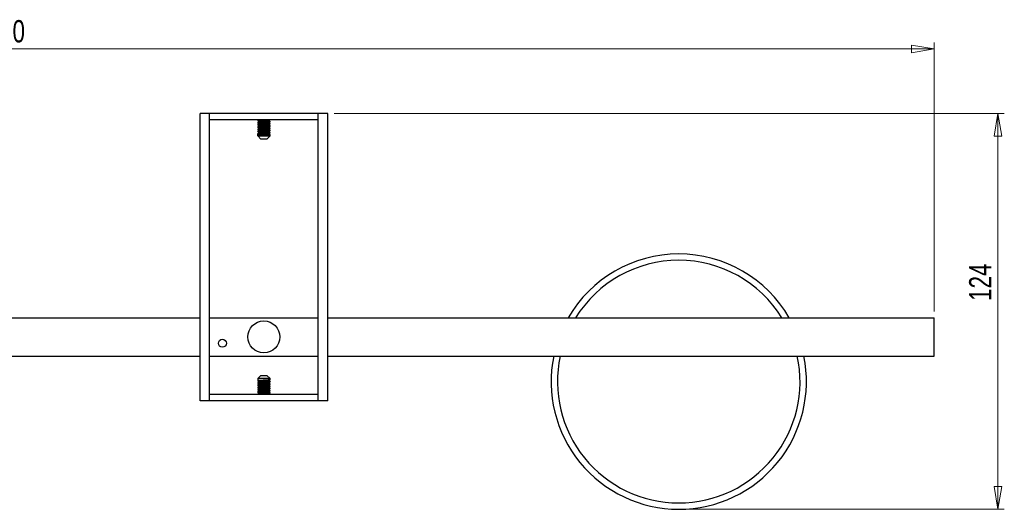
# Model space of a CAD drawing. Header units: millimetres. Extents: x 367 to 1041, y 410 to 622.
# Tile 7 of 10: x 707 to 862, y 546 to 622. Entities that reach past the tile are written whole.
import ezdxf

# ---------------------------------------------------------------- set-up
doc = ezdxf.new("R2010")
doc.units = ezdxf.units.MM
doc.header["$PDSIZE"] = -1
doc.styles.add('SLDTEXTSTYLE0', font='TXT', dxfattribs={"width": 0.75})
doc.dimstyles.new('SLDDIMSTYLE0', dxfattribs={"dimtxt": 3.5, "dimasz": 3.556, "dimexe": 0, "dimexo": 0.0625, "dimgap": 0.875, "dimtad": 1, "dimdec": 0, "dimlfac": 2, "dimrnd": 1e-09, "dimzin": 12, "dimdsep": 46, "dimtxsty": 'SLDTEXTSTYLE0', "dimblk1": 'CLOSED', "dimblk2": 'CLOSED', "dimsah": 1, "dimcen": 0.09, "dimadec": 0, "dimazin": 3, "dimtfac": 1, "dimtofl": 0, "dimtmove": 0, "dimatfit": 3, "dimldrblk": 'CLOSED', "dimfxl": 0, "dimfrac": 2, "dimtolj": 1, "dimtzin": 12, "dimarcsym": 0})
doc.dimstyles.new('SLDDIMSTYLE1', dxfattribs={"dimtxt": 3.5, "dimasz": 3.556, "dimexe": 0, "dimexo": 0.0625, "dimgap": 0.875, "dimtad": 1, "dimdec": 0, "dimlfac": 2, "dimrnd": 1e-09, "dimzin": 12, "dimdsep": 46, "dimtxsty": 'SLDTEXTSTYLE0', "dimblk1": 'CLOSED', "dimblk2": 'CLOSED', "dimsah": 1, "dimcen": 0.09, "dimadec": 0, "dimazin": 3, "dimtfac": 1, "dimtdec": 0, "dimtofl": 0, "dimtmove": 0, "dimatfit": 3, "dimldrblk": 'CLOSED', "dimfxl": 0, "dimfrac": 2, "dimtolj": 1, "dimtzin": 12, "dimarcsym": 0})

# ---------------------------------------------------------------- blocks, each defined once
blk = doc.blocks.new('_Closed')
at = {"color": 0, "linetype": 'ByBlock', "lineweight": -2}
for p, q in [((-1, 0.166667), (0, 0)), ((-1, 0.166667), (-1, -0.166667)), ((0, 0), (-1, -0.166667)), ((0, 0), (-1, 0))]:
    blk.add_line(p, q, dxfattribs=at)
blk = doc.blocks.new('_D')
at = {"color": 7, "linetype": 'Continuous', "lineweight": 0}
for p, q in [((756.71, 607.7), (861.71, 607.7)), ((860.71, 545.72), (860.71, 607.7)), ((811.71, 545.72), (861.71, 545.72))]:
    blk.add_line(p, q, dxfattribs=at)
at = {"color": 7, "linetype": 'Continuous', "lineweight": 18, "xscale": 3.556, "yscale": 3.556}
for p, rotation in [((860.71, 607.7), 90.0000000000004), ((860.71, 545.72), 270.0000000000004)]:
    blk.add_blockref('_Closed', p, dxfattribs=dict(at, rotation=rotation))
at = {"color": 7, "linetype": 'Continuous', "lineweight": 18, "insert": (856.2, 578.36), "char_height": 3.5, "attachment_point": 1, "rotation": 90, "style": 'SLDTEXTSTYLE0'}
blk.add_mtext('124', dxfattribs=at)
blk = doc.blocks.new('_D_1')
at = {"color": 7, "linetype": 'Continuous', "lineweight": 0}
for p, q in [((555.71, 576.72), (555.71, 618.83)), ((850.71, 576.72), (850.71, 618.83)), ((555.71, 617.83), (850.71, 617.83))]:
    blk.add_line(p, q, dxfattribs=at)
at = {"color": 7, "linetype": 'Continuous', "lineweight": 18, "xscale": 3.556, "yscale": 3.556, "rotation": 180.000000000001}
blk.add_blockref('_Closed', (555.71, 617.83, 2.66), dxfattribs=at)
at = {"color": 7, "linetype": 'Continuous', "lineweight": 18, "xscale": 3.556, "yscale": 3.556}
blk.add_blockref('_Closed', (850.71, 617.83, 2.66), dxfattribs=at)
at = {"color": 7, "linetype": 'Continuous', "lineweight": 18, "insert": (702.43, 622.34), "char_height": 3.5, "attachment_point": 1, "style": 'SLDTEXTSTYLE0'}
blk.add_mtext('590', dxfattribs=at)

msp = doc.modelspace()

# ---------------------------------------------------------------- linework, layer by layer
at = {"color": 7, "linetype": 'Continuous', "lineweight": 25}
for p, q in [((735.71, 562.7), (735.71, 607.7)), ((737.21, 607.7), (735.71, 607.7)), ((737.21, 606.7), (737.21, 607.7)), ((754.21, 607.7), (737.21, 607.7)), ((737.21, 562.7), (737.21, 607.7)), ((754.21, 606.7), (737.21, 606.7)), ((744.82, 606.7), (744.74, 606.65)), ((744.74, 606.65), (744.74, 606.61)), ((744.74, 606.3), (744.74, 606.26)), ((746.49, 606.66), (746.55, 606.7)), ((746.5, 607.7), (746.5, 607.72)), ((746.69, 606.43), (746.69, 606.47)), ((754.21, 606.7), (754.21, 607.7)), ((755.71, 607.7), (754.21, 607.7)), ((754.21, 562.7), (754.21, 607.7)), ((755.71, 562.7), (755.71, 607.7)), ((744.74, 605.95), (744.74, 605.91)), ((744.74, 605.6), (744.74, 605.56)), ((744.74, 605.25), (744.74, 605.21)), ((744.74, 604.9), (744.74, 604.86)), ((746.69, 606.08), (746.69, 606.12)), ((746.69, 605.73), (746.69, 605.77)), ((746.69, 605.38), (746.69, 605.42)), ((746.69, 605.03), (746.69, 605.07)), ((746.69, 604.68), (746.69, 604.72)), ((744.74, 604.55), (744.74, 604.51)), ((744.74, 604.51), (744.93, 604.4)), ((744.74, 604.2), (744.74, 604.51)), ((744.93, 604.31), (744.74, 604.2)), ((744.74, 604.2), (745.24, 603.7)), ((744.74, 604.2), (746.69, 604.2)), ((744.93, 604.4), (744.93, 604.31)), ((746.19, 603.7), (745.24, 603.7)), ((746.19, 603.7), (746.69, 604.2)), ((746.69, 604.2), (746.69, 604.37)), ((555.71, 575.72), (735.71, 575.72)), ((737.21, 575.72), (754.21, 575.72)), ((755.71, 575.72), (850.71, 575.72)), ((850.71, 569.72), (850.71, 575.72)), ((555.71, 569.72), (735.71, 569.72)), ((737.21, 569.72), (754.21, 569.72)), ((755.71, 569.72), (850.71, 569.72)), ((745.24, 566.7), (744.74, 566.2)), ((744.74, 566.2), (744.74, 565.89)), ((746.69, 566.2), (744.74, 566.2)), ((745.24, 566.7), (745.71, 566.7)), ((745.71, 566.7), (746.19, 566.7)), ((746.69, 566.2), (746.19, 566.7)), ((746.69, 566.02), (746.69, 566.2)), ((744.74, 565.89), (744.74, 565.85)), ((744.74, 565.54), (744.74, 565.5)), ((744.74, 565.19), (744.74, 565.15)), ((744.74, 564.84), (744.74, 564.8)), ((746.69, 565.67), (746.69, 565.72)), ((746.69, 565.32), (746.69, 565.37)), ((746.69, 564.97), (746.69, 565.02)), ((746.69, 564.62), (746.69, 564.67)), ((737.21, 562.7), (737.21, 563.7)), ((754.21, 563.7), (737.21, 563.7)), ((744.74, 564.49), (744.74, 564.45)), ((744.74, 564.14), (744.74, 564.1)), ((744.74, 563.79), (744.74, 563.75)), ((744.74, 563.74), (744.82, 563.7)), ((746.55, 563.7), (746.5, 563.73)), ((746.69, 564.27), (746.69, 564.32)), ((746.69, 563.92), (746.69, 563.97)), ((754.21, 562.7), (754.21, 563.7)), ((737.21, 562.7), (735.71, 562.7)), ((754.21, 562.7), (737.21, 562.7)), ((746.5, 562.68), (746.5, 562.7)), ((755.71, 562.7), (754.21, 562.7))]:
    msp.add_line(p, q, dxfattribs=at)
for centre, radius in [((745.71, 572.72), 2.5), ((739.21, 571.72), 0.625)]:
    msp.add_circle(centre, radius, dxfattribs=at)
for start, end in [(30, 150), (168.463, 270), (270, 11.537)]:
    msp.add_arc((810.71, 565.72), 20, start, end, dxfattribs=at)
at = {"color": 8, "linetype": 'Continuous', "lineweight": 25}
for start, end in [(31.7569, 148.2431), (167.8468, 270), (270, 12.1532)]:
    msp.add_arc((810.71, 565.72), 19, start, end, dxfattribs=at)
at = {"color": 7, "linetype": 'Continuous', "lineweight": 25}
for points, knots in [([(744.83, 606.58), (744.83, 606.58), (744.75, 606.59), (744.72, 606.61), (744.79, 606.63), (745.01, 606.65), (745.26, 606.67), (745.5, 606.68), (745.63, 606.69), (745.71, 606.69)], [0, 0, 0, 0, 0.019281, 0.2141022, 0.4089234, 0.6088666, 0.8008907, 0.8733779, 1, 1, 1, 1]), ([(744.83, 606.23), (744.83, 606.23), (744.75, 606.24), (744.72, 606.26), (744.79, 606.28), (745.01, 606.3), (745.26, 606.32), (745.5, 606.33), (745.63, 606.34), (745.71, 606.34)], [0, 0, 0, 0, 0.019259, 0.214085, 0.40891, 0.608858, 0.800886, 0.873375, 1, 1, 1, 1]), ([(744.74, 606.3), (744.75, 606.31), (744.78, 606.32), (744.97, 606.34), (745.17, 606.35), (745.39, 606.37), (745.58, 606.38), (745.71, 606.39)], [0, 0, 0, 0, 0.247901, 0.50232, 0.626422, 0.747791, 1, 1, 1, 1]), ([(744.94, 606.42), (744.9, 606.4), (744.84, 606.36), (744.78, 606.32), (744.75, 606.3)], [0, 0, 0, 0, 0.499789, 1, 1, 1, 1]), ([(744.83, 606.58), (744.86, 606.56), (744.92, 606.53), (744.97, 606.49), (745, 606.47)], [0, 0, 0, 0, 0.501353, 1, 1, 1, 1]), ([(744.83, 606.23), (744.86, 606.21), (744.92, 606.18), (744.97, 606.14), (745, 606.12)], [0, 0, 0, 0, 0.501084, 1, 1, 1, 1]), ([(744.94, 606.5), (744.94, 606.5), (744.93, 606.51), (745.02, 606.52), (745.19, 606.55), (745.44, 606.56), (745.71, 606.58), (745.99, 606.6), (746.23, 606.62), (746.4, 606.64), (746.49, 606.66), (746.49, 606.66), (746.49, 606.66)], [0, 0, 0, 0, 0.053594, 0.170943, 0.288428, 0.401412, 0.51881, 0.636248, 0.749231, 0.866678, 0.984067, 1, 1, 1, 1]), ([(744.93, 606.5), (744.93, 606.48), (744.93, 606.45), (744.93, 606.42), (744.93, 606.41)], [0, 0, 0, 0, 0.520181, 1, 1, 1, 1]), ([(744.94, 606.15), (744.94, 606.15), (744.93, 606.16), (745.01, 606.17), (745.18, 606.19), (745.42, 606.21), (745.69, 606.23), (745.97, 606.25), (746.21, 606.27), (746.39, 606.29), (746.49, 606.31), (746.49, 606.31), (746.49, 606.31)], [0, 0, 0, 0, 0.044465, 0.161431, 0.279118, 0.392105, 0.509128, 0.626776, 0.739747, 0.856826, 0.974432, 1, 1, 1, 1]), ([(744.94, 606.06), (744.94, 606.06), (744.93, 606.07), (745.01, 606.09), (745.18, 606.11), (745.42, 606.12), (745.69, 606.14), (745.97, 606.16), (746.21, 606.18), (746.4, 606.2), (746.49, 606.22), (746.49, 606.23), (746.49, 606.23)], [0, 0, 0, 0, 0.007432, 0.124251, 0.241791, 0.354635, 0.471511, 0.589011, 0.70184, 0.818772, 0.93623, 1, 1, 1, 1]), ([(744.94, 606.42), (744.94, 606.42), (744.94, 606.42), (745.02, 606.44), (745.19, 606.46), (745.44, 606.48), (745.71, 606.5), (745.99, 606.52), (746.23, 606.53), (746.41, 606.55), (746.5, 606.57), (746.49, 606.58), (746.49, 606.58)], [0, 0, 0, 0, 0.008367, 0.126472, 0.244715, 0.358427, 0.476582, 0.594777, 0.708488, 0.826692, 0.944837, 1, 1, 1, 1]), ([(745.71, 606.39), (745.8, 606.39), (745.92, 606.4), (746.16, 606.41), (746.42, 606.43), (746.63, 606.45), (746.71, 606.47), (746.68, 606.48), (746.67, 606.48)], [0, 0, 0, 0, 0.150902, 0.237289, 0.466135, 0.704418, 0.936597, 1, 1, 1, 1]), ([(745.71, 606.34), (745.84, 606.35), (746.03, 606.36), (746.26, 606.37), (746.46, 606.39), (746.65, 606.41), (746.67, 606.42), (746.69, 606.43)], [0, 0, 0, 0, 0.2522092, 0.373578, 0.4976796, 0.7520986, 1, 1, 1, 1]), ([(746.49, 606.31), (746.53, 606.33), (746.59, 606.37), (746.65, 606.41), (746.68, 606.43)], [0, 0, 0, 0, 0.497641, 1, 1, 1, 1]), ([(746.5, 606.58), (746.5, 606.6), (746.5, 606.63), (746.5, 606.65), (746.5, 606.67)], [0, 0, 0, 0, 0.51454, 1, 1, 1, 1]), ([(746.68, 606.48), (746.65, 606.5), (746.59, 606.53), (746.53, 606.57), (746.5, 606.59)], [0, 0, 0, 0, 0.516556, 1, 1, 1, 1]), ([(746.5, 606.23), (746.5, 606.25), (746.5, 606.28), (746.5, 606.3), (746.5, 606.32)], [0, 0, 0, 0, 0.515045, 1, 1, 1, 1]), ([(746.68, 606.13), (746.65, 606.15), (746.59, 606.18), (746.53, 606.22), (746.5, 606.24)], [0, 0, 0, 0, 0.516105, 1, 1, 1, 1]), ([(744.83, 605.88), (744.83, 605.88), (744.75, 605.89), (744.72, 605.91), (744.79, 605.93), (745.01, 605.95), (745.26, 605.97), (745.5, 605.98), (745.63, 605.99), (745.71, 605.99)], [0, 0, 0, 0, 0.019237, 0.214067, 0.408897, 0.608849, 0.800882, 0.873372, 1, 1, 1, 1]), ([(744.83, 605.53), (744.83, 605.53), (744.75, 605.54), (744.72, 605.56), (744.79, 605.58), (745.01, 605.6), (745.26, 605.62), (745.5, 605.63), (745.63, 605.64), (745.71, 605.64)], [0, 0, 0, 0, 0.019215, 0.214049, 0.408884, 0.60884, 0.800877, 0.873369, 1, 1, 1, 1]), ([(744.83, 605.18), (744.83, 605.18), (744.75, 605.19), (744.72, 605.21), (744.79, 605.23), (745.01, 605.25), (745.26, 605.27), (745.5, 605.28), (745.63, 605.29), (745.71, 605.29)], [0, 0, 0, 0, 0.019193, 0.214032, 0.408871, 0.608832, 0.800873, 0.873367, 1, 1, 1, 1]), ([(744.83, 604.83), (744.83, 604.83), (744.75, 604.84), (744.72, 604.86), (744.79, 604.88), (745.01, 604.9), (745.26, 604.92), (745.5, 604.93), (745.63, 604.94), (745.71, 604.94)], [0, 0, 0, 0, 0.019171, 0.214014, 0.408857, 0.608823, 0.800868, 0.873364, 1, 1, 1, 1]), ([(744.93, 606.06), (744.9, 606.05), (744.84, 606.01), (744.77, 605.97), (744.74, 605.95)], [0, 0, 0, 0, 0.499728, 1, 1, 1, 1]), ([(744.74, 605.95), (744.75, 605.96), (744.78, 605.97), (744.97, 605.99), (745.17, 606), (745.39, 606.02), (745.58, 606.03), (745.71, 606.04)], [0, 0, 0, 0, 0.247901, 0.50232, 0.626422, 0.747791, 1, 1, 1, 1]), ([(744.93, 605.71), (744.9, 605.7), (744.84, 605.66), (744.77, 605.62), (744.74, 605.6)], [0, 0, 0, 0, 0.4998304, 1, 1, 1, 1]), ([(744.74, 605.6), (744.75, 605.61), (744.78, 605.62), (744.97, 605.64), (745.17, 605.65), (745.39, 605.67), (745.58, 605.68), (745.71, 605.69)], [0, 0, 0, 0, 0.247901, 0.50232, 0.626422, 0.747791, 1, 1, 1, 1]), ([(744.94, 605.37), (744.9, 605.35), (744.84, 605.31), (744.78, 605.27), (744.74, 605.25)], [0, 0, 0, 0, 0.499773, 1, 1, 1, 1]), ([(744.74, 605.25), (744.75, 605.26), (744.78, 605.27), (744.97, 605.29), (745.17, 605.3), (745.39, 605.32), (745.58, 605.33), (745.71, 605.34)], [0, 0, 0, 0, 0.247901, 0.50232, 0.626422, 0.747791, 1, 1, 1, 1]), ([(744.93, 605.01), (744.9, 605), (744.84, 604.96), (744.77, 604.92), (744.74, 604.9)], [0, 0, 0, 0, 0.4997362, 1, 1, 1, 1]), ([(744.74, 604.9), (744.75, 604.91), (744.78, 604.92), (744.97, 604.94), (745.17, 604.95), (745.39, 604.97), (745.58, 604.98), (745.71, 604.99)], [0, 0, 0, 0, 0.247901, 0.50232, 0.626422, 0.747791, 1, 1, 1, 1]), ([(744.83, 605.88), (744.86, 605.86), (744.92, 605.83), (744.97, 605.79), (745, 605.77)], [0, 0, 0, 0, 0.500818, 1, 1, 1, 1]), ([(744.83, 605.53), (744.86, 605.51), (744.92, 605.48), (744.97, 605.44), (745, 605.42)], [0, 0, 0, 0, 0.500554, 1, 1, 1, 1]), ([(744.83, 605.18), (744.86, 605.16), (744.91, 605.13), (744.97, 605.09), (745, 605.07)], [0, 0, 0, 0, 0.5002935, 1, 1, 1, 1]), ([(744.83, 604.83), (744.86, 604.81), (744.91, 604.78), (744.97, 604.74), (745, 604.72)], [0, 0, 0, 0, 0.500035, 1, 1, 1, 1]), ([(744.93, 606.15), (744.93, 606.13), (744.93, 606.1), (744.93, 606.07), (744.93, 606.06)], [0, 0, 0, 0, 0.520132, 1, 1, 1, 1]), ([(744.94, 605.8), (744.94, 605.8), (744.92, 605.81), (745, 605.82), (745.16, 605.84), (745.4, 605.86), (745.67, 605.88), (745.95, 605.9), (746.2, 605.92), (746.38, 605.94), (746.48, 605.95), (746.48, 605.96), (746.48, 605.96)], [0, 0, 0, 0, 0.035402, 0.15194, 0.269783, 0.38286, 0.499463, 0.617274, 0.730321, 0.846987, 0.964764, 1, 1, 1, 1]), ([(744.93, 605.71), (744.95, 605.72), (744.99, 605.73), (745.16, 605.75), (745.4, 605.77), (745.67, 605.79), (745.95, 605.81), (746.2, 605.83), (746.38, 605.85), (746.49, 605.87), (746.49, 605.88), (746.49, 605.88)], [0, 0, 0, 0, 0.11595, 0.233536, 0.346368, 0.462717, 0.580272, 0.693073, 0.809485, 0.927006, 1, 1, 1, 1]), ([(744.93, 605.8), (744.93, 605.78), (744.93, 605.75), (744.93, 605.72), (744.93, 605.71)], [0, 0, 0, 0, 0.5195722, 1, 1, 1, 1]), ([(744.94, 605.45), (744.93, 605.45), (744.92, 605.45), (744.99, 605.47), (745.15, 605.49), (745.38, 605.51), (745.65, 605.53), (745.92, 605.55), (746.18, 605.57), (746.37, 605.59), (746.48, 605.6), (746.48, 605.61), (746.48, 605.61)], [0, 0, 0, 0, 0.026414, 0.142479, 0.260429, 0.373684, 0.489821, 0.607746, 0.720955, 0.837162, 0.955061, 1, 1, 1, 1]), ([(744.93, 605.45), (744.93, 605.43), (744.93, 605.4), (744.93, 605.37), (744.93, 605.36)], [0, 0, 0, 0, 0.518865, 1, 1, 1, 1]), ([(744.93, 605.1), (744.94, 605.1), (744.97, 605.12), (745.13, 605.14), (745.35, 605.16), (745.62, 605.18), (745.9, 605.2), (746.16, 605.22), (746.36, 605.23), (746.47, 605.25), (746.48, 605.26), (746.48, 605.26)], [0, 0, 0, 0, 0.117607, 0.237716, 0.353256, 0.470942, 0.591034, 0.706513, 0.824278, 0.944352, 1, 1, 1, 1]), ([(744.93, 605.1), (744.93, 605.08), (744.93, 605.05), (744.93, 605.02), (744.93, 605.01)], [0, 0, 0, 0, 0.518452, 1, 1, 1, 1]), ([(744.93, 604.75), (744.94, 604.75), (744.96, 604.77), (745.12, 604.79), (745.34, 604.81), (745.6, 604.82), (745.88, 604.85), (746.14, 604.86), (746.34, 604.88), (746.47, 604.9), (746.48, 604.91), (746.48, 604.91)], [0, 0, 0, 0, 0.115993, 0.23504, 0.3499, 0.465979, 0.585017, 0.699801, 0.815966, 0.934993, 1, 1, 1, 1]), ([(744.94, 605.36), (744.95, 605.37), (744.99, 605.38), (745.15, 605.4), (745.37, 605.42), (745.65, 605.44), (745.92, 605.46), (746.18, 605.48), (746.37, 605.5), (746.49, 605.52), (746.49, 605.53), (746.49, 605.53)], [0, 0, 0, 0, 0.10344, 0.221588, 0.335033, 0.451365, 0.569489, 0.682888, 0.799291, 0.917389, 1, 1, 1, 1]), ([(744.94, 605.01), (744.95, 605.02), (744.98, 605.03), (745.13, 605.05), (745.35, 605.07), (745.62, 605.09), (745.9, 605.11), (746.16, 605.13), (746.36, 605.15), (746.48, 605.17), (746.52, 605.18), (746.49, 605.19), (746.49, 605.19)], [0, 0, 0, 0, 0.098584, 0.21192, 0.320943, 0.431993, 0.545312, 0.654278, 0.765402, 0.878704, 0.987615, 1, 1, 1, 1]), ([(744.94, 604.66), (744.95, 604.67), (744.97, 604.68), (745.12, 604.7), (745.34, 604.72), (745.6, 604.74), (745.88, 604.76), (746.14, 604.78), (746.35, 604.8), (746.47, 604.82), (746.52, 604.83), (746.49, 604.84), (746.49, 604.84)], [0, 0, 0, 0, 0.084141, 0.198872, 0.309568, 0.421439, 0.536161, 0.646785, 0.758738, 0.87345, 0.984003, 1, 1, 1, 1]), ([(745.71, 606.04), (745.8, 606.04), (745.92, 606.05), (746.16, 606.06), (746.42, 606.08), (746.63, 606.1), (746.71, 606.12), (746.68, 606.13), (746.67, 606.13)], [0, 0, 0, 0, 0.151429, 0.238118, 0.467763, 0.706878, 0.939868, 1, 1, 1, 1]), ([(745.71, 605.99), (745.84, 606), (746.03, 606.01), (746.26, 606.02), (746.46, 606.04), (746.65, 606.06), (746.67, 606.07), (746.69, 606.08)], [0, 0, 0, 0, 0.252209, 0.373578, 0.49768, 0.752099, 1, 1, 1, 1]), ([(745.71, 605.69), (745.8, 605.69), (745.92, 605.7), (746.17, 605.71), (746.42, 605.73), (746.65, 605.75), (746.67, 605.77), (746.69, 605.77)], [0, 0, 0, 0, 0.161118, 0.253353, 0.49769, 0.752104, 1, 1, 1, 1]), ([(745.71, 605.64), (745.84, 605.65), (746.03, 605.66), (746.26, 605.67), (746.46, 605.69), (746.65, 605.71), (746.67, 605.72), (746.69, 605.73)], [0, 0, 0, 0, 0.252209, 0.373578, 0.49768, 0.752099, 1, 1, 1, 1]), ([(745.71, 605.34), (745.8, 605.34), (745.92, 605.35), (746.16, 605.36), (746.42, 605.38), (746.63, 605.4), (746.71, 605.42), (746.68, 605.43), (746.67, 605.43)], [0, 0, 0, 0, 0.150142, 0.236093, 0.463785, 0.700868, 0.931876, 1, 1, 1, 1]), ([(745.71, 605.29), (745.84, 605.3), (746.03, 605.31), (746.26, 605.32), (746.46, 605.34), (746.65, 605.36), (746.67, 605.37), (746.69, 605.38)], [0, 0, 0, 0, 0.252209, 0.373578, 0.49768, 0.752099, 1, 1, 1, 1]), ([(745.71, 604.99), (745.8, 604.99), (745.92, 605), (746.16, 605.01), (746.42, 605.03), (746.63, 605.05), (746.71, 605.07), (746.68, 605.08), (746.67, 605.08)], [0, 0, 0, 0, 0.151818, 0.23873, 0.468964, 0.708693, 0.942281, 1, 1, 1, 1]), ([(745.71, 604.94), (745.84, 604.95), (746.03, 604.96), (746.26, 604.97), (746.46, 604.99), (746.65, 605.01), (746.67, 605.02), (746.69, 605.03)], [0, 0, 0, 0, 0.252209, 0.373578, 0.49768, 0.752099, 1, 1, 1, 1]), ([(745.71, 604.64), (745.8, 604.64), (745.92, 604.65), (746.17, 604.66), (746.42, 604.68), (746.65, 604.7), (746.67, 604.72), (746.69, 604.72)], [0, 0, 0, 0, 0.161118, 0.253353, 0.49769, 0.752104, 1, 1, 1, 1]), ([(746.49, 605.96), (746.53, 605.98), (746.59, 606.02), (746.65, 606.06), (746.68, 606.08)], [0, 0, 0, 0, 0.498076, 1, 1, 1, 1]), ([(746.49, 605.61), (746.53, 605.63), (746.59, 605.67), (746.65, 605.71), (746.68, 605.73)], [0, 0, 0, 0, 0.498508, 1, 1, 1, 1]), ([(746.49, 605.26), (746.53, 605.28), (746.59, 605.32), (746.65, 605.36), (746.68, 605.38)], [0, 0, 0, 0, 0.498939, 1, 1, 1, 1]), ([(746.68, 605.08), (746.65, 605.1), (746.59, 605.13), (746.53, 605.17), (746.49, 605.19)], [0, 0, 0, 0, 0.500258, 1, 1, 1, 1]), ([(746.49, 604.91), (746.53, 604.93), (746.59, 604.97), (746.65, 605.01), (746.68, 605.03)], [0, 0, 0, 0, 0.499366, 1, 1, 1, 1]), ([(746.5, 605.88), (746.5, 605.9), (746.5, 605.93), (746.5, 605.95), (746.5, 605.97)], [0, 0, 0, 0, 0.515553, 1, 1, 1, 1]), ([(746.69, 605.78), (746.65, 605.8), (746.59, 605.83), (746.53, 605.87), (746.5, 605.89)], [0, 0, 0, 0, 0.511048, 1, 1, 1, 1]), ([(746.5, 605.53), (746.5, 605.55), (746.5, 605.58), (746.5, 605.6), (746.5, 605.62)], [0, 0, 0, 0, 0.516063, 1, 1, 1, 1]), ([(746.68, 605.43), (746.65, 605.45), (746.59, 605.48), (746.53, 605.52), (746.5, 605.54)], [0, 0, 0, 0, 0.519413, 1, 1, 1, 1]), ([(746.5, 605.18), (746.5, 605.2), (746.5, 605.23), (746.5, 605.25), (746.5, 605.27)], [0, 0, 0, 0, 0.516575, 1, 1, 1, 1]), ([(746.5, 604.83), (746.5, 604.85), (746.5, 604.88), (746.5, 604.9), (746.5, 604.92)], [0, 0, 0, 0, 0.517088, 1, 1, 1, 1]), ([(746.69, 604.73), (746.65, 604.75), (746.59, 604.78), (746.53, 604.82), (746.5, 604.84)], [0, 0, 0, 0, 0.5111711, 1, 1, 1, 1]), ([(744.93, 604.66), (744.9, 604.65), (744.84, 604.61), (744.78, 604.57), (744.74, 604.55)], [0, 0, 0, 0, 0.499845, 1, 1, 1, 1]), ([(744.74, 604.55), (744.75, 604.56), (744.78, 604.57), (744.97, 604.59), (745.17, 604.6), (745.39, 604.62), (745.58, 604.63), (745.71, 604.64)], [0, 0, 0, 0, 0.247901, 0.50232, 0.626422, 0.747791, 1, 1, 1, 1]), ([(744.74, 604.51), (744.75, 604.51), (744.78, 604.53), (744.97, 604.55), (745.17, 604.56), (745.39, 604.57), (745.58, 604.58), (745.71, 604.59)], [0, 0, 0, 0, 0.2479014, 0.5023204, 0.626422, 0.7477908, 1, 1, 1, 1]), ([(744.74, 604.2), (744.75, 604.2), (744.77, 604.22), (744.94, 604.24), (745.19, 604.26), (745.46, 604.27), (745.64, 604.28), (745.71, 604.29)], [0, 0, 0, 0, 0.214934, 0.429892, 0.644993, 0.859982, 1, 1, 1, 1]), ([(745.04, 604.34), (745.01, 604.32), (744.96, 604.28), (744.9, 604.25), (744.87, 604.23)], [0, 0, 0, 0, 0.4999662, 1, 1, 1, 1]), ([(744.93, 604.4), (744.94, 604.4), (744.96, 604.41), (745.1, 604.44), (745.32, 604.45), (745.58, 604.47), (745.86, 604.49), (746.12, 604.51), (746.33, 604.53), (746.46, 604.55), (746.48, 604.56), (746.48, 604.56)], [0, 0, 0, 0, 0.114375, 0.232337, 0.346621, 0.461088, 0.579049, 0.693244, 0.807802, 0.92576, 1, 1, 1, 1]), ([(745.05, 604.34), (745.07, 604.34), (745.13, 604.35), (745.32, 604.37), (745.58, 604.39), (745.86, 604.41), (746.12, 604.43), (746.33, 604.44), (746.47, 604.47), (746.52, 604.48), (746.49, 604.49), (746.48, 604.49)], [0, 0, 0, 0, 0.061813, 0.188645, 0.31568, 0.446592, 0.573325, 0.700461, 0.83137, 0.958008, 1, 1, 1, 1]), ([(745.71, 604.59), (745.84, 604.6), (746.03, 604.61), (746.26, 604.62), (746.46, 604.64), (746.65, 604.66), (746.67, 604.67), (746.69, 604.68)], [0, 0, 0, 0, 0.252209, 0.373578, 0.49768, 0.752099, 1, 1, 1, 1]), ([(745.71, 604.29), (745.8, 604.29), (745.92, 604.3), (746.16, 604.31), (746.42, 604.33), (746.63, 604.35), (746.71, 604.37), (746.68, 604.38), (746.67, 604.38)], [0, 0, 0, 0, 0.1500027, 0.2358747, 0.4633559, 0.7002184, 0.9310132, 1, 1, 1, 1]), ([(746.49, 604.56), (746.53, 604.58), (746.59, 604.62), (746.65, 604.66), (746.68, 604.68)], [0, 0, 0, 0, 0.499792, 1, 1, 1, 1]), ([(746.68, 604.38), (746.65, 604.4), (746.59, 604.44), (746.52, 604.47), (746.49, 604.49)], [0, 0, 0, 0, 0.500208, 1, 1, 1, 1]), ([(746.69, 566.02), (746.67, 566.02), (746.65, 566), (746.46, 565.98), (746.26, 565.97), (746.03, 565.96), (745.76, 565.94), (745.5, 565.92), (745.26, 565.91), (745, 565.89), (744.8, 565.87), (744.71, 565.85), (744.75, 565.85), (744.76, 565.84)], [0, 0, 0, 0, 0.119944, 0.243042, 0.303088, 0.361811, 0.483839, 0.561796, 0.606424, 0.724646, 0.847744, 0.967689, 1, 1, 1, 1]), ([(746.69, 565.32), (746.67, 565.32), (746.65, 565.3), (746.46, 565.28), (746.26, 565.27), (746.03, 565.26), (745.76, 565.24), (745.5, 565.22), (745.26, 565.21), (745, 565.19), (744.8, 565.17), (744.71, 565.15), (744.75, 565.14), (744.76, 565.14)], [0, 0, 0, 0, 0.119729, 0.242606, 0.302543, 0.361161, 0.48297, 0.560787, 0.605334, 0.723344, 0.846221, 0.96595, 1, 1, 1, 1]), ([(746.69, 564.97), (746.67, 564.97), (746.65, 564.95), (746.46, 564.93), (746.26, 564.92), (746.03, 564.91), (745.76, 564.89), (745.5, 564.87), (745.26, 564.86), (745, 564.84), (744.8, 564.82), (744.71, 564.8), (744.75, 564.8), (744.76, 564.79)], [0, 0, 0, 0, 0.1204603, 0.2440877, 0.3043912, 0.3633667, 0.4859203, 0.5642123, 0.609032, 0.7277629, 0.8513902, 0.9718506, 1, 1, 1, 1]), ([(744.74, 565.84), (744.78, 565.83), (744.84, 565.79), (744.9, 565.75), (744.93, 565.73)], [0, 0, 0, 0, 0.500155, 1, 1, 1, 1]), ([(746.67, 565.72), (746.68, 565.72), (746.71, 565.71), (746.63, 565.7), (746.42, 565.67), (746.16, 565.66), (745.92, 565.64), (745.67, 565.63), (745.39, 565.61), (745.17, 565.6), (744.97, 565.58), (744.78, 565.56), (744.75, 565.55), (744.74, 565.54)], [0, 0, 0, 0, 0.02951, 0.149802, 0.273256, 0.391821, 0.436578, 0.51476, 0.637142, 0.696035, 0.756254, 0.879708, 1, 1, 1, 1]), ([(746.69, 565.67), (746.67, 565.67), (746.65, 565.65), (746.46, 565.63), (746.26, 565.62), (746.03, 565.61), (745.76, 565.59), (745.5, 565.57), (745.26, 565.56), (745.01, 565.54), (744.78, 565.52), (744.75, 565.51), (744.74, 565.5)], [0, 0, 0, 0, 0.123949, 0.251158, 0.313208, 0.373892, 0.499995, 0.580555, 0.626673, 0.748842, 0.876051, 1, 1, 1, 1]), ([(744.74, 565.49), (744.77, 565.48), (744.84, 565.44), (744.9, 565.4), (744.93, 565.38)], [0, 0, 0, 0, 0.500264, 1, 1, 1, 1]), ([(746.67, 565.37), (746.68, 565.37), (746.71, 565.36), (746.63, 565.35), (746.42, 565.32), (746.16, 565.31), (745.92, 565.29), (745.67, 565.28), (745.39, 565.26), (745.17, 565.25), (744.97, 565.23), (744.78, 565.21), (744.75, 565.2), (744.74, 565.19)], [0, 0, 0, 0, 0.0295365, 0.1498249, 0.2732758, 0.3918372, 0.436593, 0.5147732, 0.6371519, 0.6960433, 0.7562607, 0.8797116, 1, 1, 1, 1]), ([(744.74, 565.14), (744.78, 565.12), (744.84, 565.09), (744.9, 565.05), (744.93, 565.04)], [0, 0, 0, 0, 0.51889, 1, 1, 1, 1]), ([(746.67, 565.02), (746.68, 565.02), (746.71, 565.01), (746.63, 565), (746.42, 564.97), (746.16, 564.96), (745.92, 564.94), (745.67, 564.93), (745.39, 564.91), (745.17, 564.9), (744.97, 564.88), (744.78, 564.86), (744.75, 564.85), (744.74, 564.84)], [0, 0, 0, 0, 0.029563, 0.149848, 0.273296, 0.391854, 0.436608, 0.514786, 0.637162, 0.696052, 0.756267, 0.879715, 1, 1, 1, 1]), ([(744.74, 564.79), (744.77, 564.78), (744.84, 564.74), (744.9, 564.7), (744.93, 564.68)], [0, 0, 0, 0, 0.50017, 1, 1, 1, 1]), ([(746.67, 564.67), (746.68, 564.67), (746.71, 564.66), (746.63, 564.65), (746.42, 564.62), (746.16, 564.61), (745.92, 564.59), (745.67, 564.58), (745.39, 564.56), (745.17, 564.55), (744.97, 564.53), (744.78, 564.51), (744.75, 564.5), (744.74, 564.49)], [0, 0, 0, 0, 0.0295892, 0.1498711, 0.2733153, 0.3918702, 0.4366236, 0.5147996, 0.6371716, 0.6960598, 0.7562739, 0.8797181, 1, 1, 1, 1]), ([(746.69, 564.62), (746.67, 564.62), (746.65, 564.6), (746.46, 564.58), (746.26, 564.57), (746.03, 564.56), (745.76, 564.54), (745.5, 564.52), (745.26, 564.51), (745.01, 564.49), (744.78, 564.47), (744.75, 564.46), (744.74, 564.45)], [0, 0, 0, 0, 0.123949, 0.251158, 0.313208, 0.373892, 0.499995, 0.580555, 0.626673, 0.748842, 0.876051, 1, 1, 1, 1]), ([(745, 565.68), (744.97, 565.66), (744.91, 565.62), (744.86, 565.58), (744.83, 565.57)], [0, 0, 0, 0, 0.4999645, 1, 1, 1, 1]), ([(745, 565.33), (744.97, 565.31), (744.91, 565.27), (744.86, 565.23), (744.83, 565.22)], [0, 0, 0, 0, 0.499706, 1, 1, 1, 1]), ([(745, 564.98), (744.97, 564.96), (744.92, 564.92), (744.86, 564.88), (744.83, 564.87)], [0, 0, 0, 0, 0.499446, 1, 1, 1, 1]), ([(745, 564.63), (744.97, 564.61), (744.92, 564.57), (744.86, 564.53), (744.83, 564.52)], [0, 0, 0, 0, 0.499182, 1, 1, 1, 1]), ([(746.49, 565.56), (746.48, 565.55), (746.45, 565.54), (746.3, 565.52), (746.08, 565.5), (745.82, 565.48), (745.54, 565.46), (745.28, 565.45), (745.07, 565.43), (744.95, 565.4), (744.91, 565.39), (744.93, 565.39), (744.94, 565.38)], [0, 0, 0, 0, 0.095256, 0.209023, 0.31861, 0.429811, 0.543566, 0.653088, 0.764367, 0.878108, 0.987567, 1, 1, 1, 1]), ([(746.49, 564.86), (746.47, 564.85), (746.44, 564.84), (746.27, 564.82), (746.04, 564.8), (745.77, 564.78), (745.49, 564.76), (745.24, 564.74), (745.05, 564.72), (744.94, 564.7), (744.91, 564.69), (744.93, 564.68), (744.93, 564.68)], [0, 0, 0, 0, 0.103942, 0.218016, 0.327498, 0.440094, 0.554141, 0.663586, 0.776247, 0.890265, 0.999675, 1, 1, 1, 1]), ([(746.48, 565.91), (746.47, 565.9), (746.45, 565.89), (746.32, 565.87), (746.1, 565.86), (745.84, 565.84), (745.56, 565.82), (745.3, 565.8), (745.09, 565.78), (744.96, 565.76), (744.91, 565.74), (744.94, 565.73), (744.94, 565.73)], [0, 0, 0, 0, 0.074539, 0.189006, 0.299659, 0.411003, 0.525465, 0.636039, 0.747468, 0.861924, 0.972421, 1, 1, 1, 1]), ([(744.93, 565.39), (744.93, 565.37), (744.93, 565.35), (744.93, 565.32), (744.93, 565.3)], [0, 0, 0, 0, 0.499009, 1, 1, 1, 1]), ([(744.93, 565.04), (744.93, 565.02), (744.93, 565), (744.93, 564.97), (744.93, 564.95)], [0, 0, 0, 0, 0.498514, 1, 1, 1, 1]), ([(744.93, 564.69), (744.93, 564.67), (744.93, 564.65), (744.93, 564.62), (744.93, 564.6)], [0, 0, 0, 0, 0.498021, 1, 1, 1, 1]), ([(746.49, 565.21), (746.48, 565.2), (746.45, 565.19), (746.29, 565.17), (746.06, 565.15), (745.79, 565.13), (745.51, 565.11), (745.26, 565.09), (745.06, 565.07), (744.94, 565.05), (744.94, 565.04), (744.94, 565.04)], [0, 0, 0, 0, 0.102665, 0.220365, 0.333466, 0.449074, 0.566753, 0.679803, 0.795484, 0.913141, 1, 1, 1, 1]), ([(746.48, 565.83), (746.49, 565.83), (746.51, 565.82), (746.46, 565.81), (746.32, 565.79), (746.1, 565.77), (745.84, 565.75), (745.56, 565.73), (745.3, 565.71), (745.1, 565.69), (745.04, 565.68), (745.01, 565.68)], [0, 0, 0, 0, 0.042901, 0.166266, 0.29319, 0.415886, 0.539347, 0.666265, 0.788873, 0.912428, 1, 1, 1, 1]), ([(746.48, 565.48), (746.49, 565.48), (746.51, 565.47), (746.45, 565.46), (746.31, 565.43), (746.08, 565.42), (745.82, 565.4), (745.54, 565.38), (745.28, 565.36), (745.09, 565.34), (745.03, 565.33), (745.01, 565.33)], [0, 0, 0, 0, 0.052985, 0.176906, 0.303776, 0.425984, 0.549993, 0.67685, 0.798985, 0.923081, 1, 1, 1, 1]), ([(746.48, 565.13), (746.49, 565.13), (746.51, 565.12), (746.44, 565.1), (746.29, 565.08), (746.06, 565.07), (745.79, 565.05), (745.51, 565.02), (745.26, 565.01), (745.08, 564.99), (745.03, 564.98), (745.01, 564.98)], [0, 0, 0, 0, 0.063114, 0.187546, 0.314313, 0.436128, 0.560641, 0.687386, 0.809144, 0.933737, 1, 1, 1, 1]), ([(746.49, 564.78), (746.49, 564.78), (746.51, 564.77), (746.43, 564.75), (746.27, 564.73), (746.04, 564.71), (745.77, 564.69), (745.49, 564.67), (745.24, 564.66), (745.08, 564.64), (745.03, 564.63), (745.01, 564.63)], [0, 0, 0, 0, 0.034572, 0.16469, 0.296594, 0.423186, 0.553381, 0.685253, 0.811802, 0.942072, 1, 1, 1, 1]), ([(746.49, 565.91), (746.52, 565.93), (746.59, 565.96), (746.65, 566), (746.68, 566.02)], [0, 0, 0, 0, 0.499792, 1, 1, 1, 1]), ([(746.68, 565.72), (746.65, 565.74), (746.59, 565.78), (746.53, 565.81), (746.49, 565.83)], [0, 0, 0, 0, 0.500208, 1, 1, 1, 1]), ([(746.68, 565.37), (746.65, 565.39), (746.59, 565.43), (746.53, 565.46), (746.49, 565.48)], [0, 0, 0, 0, 0.500634, 1, 1, 1, 1]), ([(746.49, 565.21), (746.53, 565.23), (746.59, 565.26), (746.65, 565.3), (746.68, 565.32)], [0, 0, 0, 0, 0.499742, 1, 1, 1, 1]), ([(746.68, 565.02), (746.65, 565.04), (746.59, 565.08), (746.53, 565.11), (746.49, 565.13)], [0, 0, 0, 0, 0.501061, 1, 1, 1, 1]), ([(746.49, 564.86), (746.52, 564.88), (746.59, 564.91), (746.65, 564.95), (746.68, 564.97)], [0, 0, 0, 0, 0.4998159, 1, 1, 1, 1]), ([(746.5, 565.56), (746.53, 565.58), (746.59, 565.61), (746.65, 565.65), (746.69, 565.67)], [0, 0, 0, 0, 0.4997939, 1, 1, 1, 1]), ([(746.5, 565.48), (746.5, 565.49), (746.5, 565.52), (746.5, 565.55), (746.5, 565.56)], [0, 0, 0, 0, 0.517805, 1, 1, 1, 1]), ([(746.5, 565.13), (746.5, 565.14), (746.5, 565.17), (746.5, 565.2), (746.5, 565.21)], [0, 0, 0, 0, 0.518637, 1, 1, 1, 1]), ([(746.5, 564.78), (746.5, 564.79), (746.5, 564.82), (746.5, 564.85), (746.5, 564.86)], [0, 0, 0, 0, 0.518789, 1, 1, 1, 1]), ([(746.68, 564.67), (746.65, 564.69), (746.59, 564.73), (746.53, 564.76), (746.5, 564.78)], [0, 0, 0, 0, 0.51582, 1, 1, 1, 1]), ([(746.5, 564.51), (746.53, 564.53), (746.59, 564.56), (746.65, 564.6), (746.69, 564.62)], [0, 0, 0, 0, 0.499762, 1, 1, 1, 1]), ([(746.69, 564.27), (746.67, 564.27), (746.65, 564.25), (746.46, 564.23), (746.26, 564.22), (746.03, 564.21), (745.76, 564.19), (745.5, 564.17), (745.26, 564.16), (745, 564.14), (744.8, 564.12), (744.71, 564.1), (744.75, 564.09), (744.76, 564.09)], [0, 0, 0, 0, 0.11953, 0.242203, 0.302041, 0.360561, 0.482169, 0.559857, 0.60433, 0.722144, 0.844817, 0.964348, 1, 1, 1, 1]), ([(744.74, 564.44), (744.77, 564.43), (744.84, 564.39), (744.9, 564.35), (744.93, 564.34)], [0, 0, 0, 0, 0.513641, 1, 1, 1, 1]), ([(746.67, 564.32), (746.68, 564.32), (746.71, 564.31), (746.63, 564.3), (746.42, 564.27), (746.16, 564.26), (745.92, 564.24), (745.67, 564.23), (745.39, 564.21), (745.17, 564.2), (744.97, 564.18), (744.78, 564.16), (744.75, 564.15), (744.74, 564.14)], [0, 0, 0, 0, 0.029616, 0.149894, 0.273335, 0.391887, 0.436639, 0.514813, 0.637181, 0.696068, 0.756281, 0.879721, 1, 1, 1, 1]), ([(746.67, 563.97), (746.68, 563.97), (746.71, 563.96), (746.63, 563.95), (746.42, 563.92), (746.16, 563.91), (745.92, 563.89), (745.67, 563.88), (745.39, 563.86), (745.17, 563.85), (744.97, 563.83), (744.78, 563.81), (744.75, 563.8), (744.74, 563.79)], [0, 0, 0, 0, 0.029642, 0.149917, 0.273355, 0.391903, 0.436654, 0.514826, 0.637191, 0.696076, 0.756287, 0.879725, 1, 1, 1, 1]), ([(746.69, 563.92), (746.67, 563.92), (746.65, 563.9), (746.46, 563.88), (746.26, 563.87), (746.03, 563.86), (745.76, 563.84), (745.5, 563.82), (745.26, 563.81), (745.01, 563.79), (744.78, 563.77), (744.75, 563.76), (744.74, 563.75)], [0, 0, 0, 0, 0.123949, 0.251158, 0.313208, 0.373892, 0.499995, 0.580555, 0.626673, 0.748842, 0.876051, 1, 1, 1, 1]), ([(744.75, 564.09), (744.78, 564.07), (744.84, 564.04), (744.9, 564), (744.93, 563.99)], [0, 0, 0, 0, 0.520246, 1, 1, 1, 1]), ([(745, 564.28), (744.97, 564.26), (744.92, 564.22), (744.86, 564.18), (744.83, 564.17)], [0, 0, 0, 0, 0.498916, 1, 1, 1, 1]), ([(745, 563.93), (744.97, 563.91), (744.92, 563.87), (744.86, 563.83), (744.83, 563.82)], [0, 0, 0, 0, 0.498647, 1, 1, 1, 1]), ([(744.93, 564.34), (744.93, 564.32), (744.93, 564.3), (744.93, 564.27), (744.93, 564.25)], [0, 0, 0, 0, 0.4975309, 1, 1, 1, 1]), ([(744.93, 563.99), (744.93, 563.97), (744.93, 563.95), (744.93, 563.92), (744.93, 563.9)], [0, 0, 0, 0, 0.497044, 1, 1, 1, 1]), ([(746.49, 564.51), (746.47, 564.5), (746.43, 564.49), (746.26, 564.47), (746.02, 564.45), (745.75, 564.43), (745.47, 564.41), (745.22, 564.39), (745.04, 564.37), (744.94, 564.35), (744.94, 564.34), (744.94, 564.34)], [0, 0, 0, 0, 0.116979, 0.234973, 0.348208, 0.465248, 0.583206, 0.696418, 0.813518, 0.931438, 1, 1, 1, 1]), ([(746.49, 564.16), (746.49, 564.16), (746.49, 564.15), (746.41, 564.14), (746.24, 564.12), (746, 564.1), (745.73, 564.08), (745.45, 564.06), (745.21, 564.04), (745.03, 564.02), (744.93, 564), (744.94, 563.99), (744.94, 563.99)], [0, 0, 0, 0, 0.0086747, 0.1260687, 0.243893, 0.3570901, 0.4745378, 0.5923182, 0.7055067, 0.823007, 0.9407421, 1, 1, 1, 1]), ([(746.49, 564.43), (746.49, 564.42), (746.5, 564.42), (746.42, 564.4), (746.26, 564.38), (746.02, 564.36), (745.75, 564.34), (745.47, 564.32), (745.23, 564.3), (745.07, 564.29), (745.02, 564.28), (745.01, 564.28)], [0, 0, 0, 0, 0.044674, 0.175306, 0.307072, 0.433524, 0.564225, 0.69595, 0.822376, 0.953143, 1, 1, 1, 1]), ([(746.49, 564.08), (746.49, 564.07), (746.5, 564.07), (746.41, 564.05), (746.24, 564.03), (746, 564.01), (745.73, 563.99), (745.45, 563.97), (745.21, 563.95), (745.06, 563.94), (745.02, 563.93), (745.01, 563.93)], [0, 0, 0, 0, 0.054858, 0.185956, 0.317536, 0.443947, 0.575106, 0.706636, 0.833038, 0.964256, 1, 1, 1, 1]), ([(746.49, 563.81), (746.49, 563.81), (746.49, 563.8), (746.4, 563.78), (746.23, 563.76), (745.98, 563.75), (745.71, 563.73), (745.48, 563.71), (745.37, 563.7), (745.34, 563.7)], [0, 0, 0, 0, 0.0266875, 0.2088637, 0.3907975, 0.5659862, 0.748234, 0.9300881, 1, 1, 1, 1]), ([(746.49, 563.73), (746.49, 563.72), (746.5, 563.72), (746.44, 563.71), (746.4, 563.7)], [0, 0, 0, 0, 0.353859, 1, 1, 1, 1]), ([(746.49, 564.16), (746.53, 564.18), (746.59, 564.21), (746.65, 564.25), (746.68, 564.27)], [0, 0, 0, 0, 0.499769, 1, 1, 1, 1]), ([(746.49, 563.81), (746.53, 563.83), (746.59, 563.86), (746.65, 563.9), (746.68, 563.92)], [0, 0, 0, 0, 0.499842, 1, 1, 1, 1]), ([(746.5, 564.43), (746.5, 564.44), (746.5, 564.47), (746.5, 564.5), (746.5, 564.51)], [0, 0, 0, 0, 0.51931, 1, 1, 1, 1]), ([(746.68, 564.32), (746.65, 564.34), (746.59, 564.38), (746.53, 564.41), (746.5, 564.43)], [0, 0, 0, 0, 0.516265, 1, 1, 1, 1]), ([(746.5, 564.08), (746.5, 564.09), (746.5, 564.12), (746.5, 564.15), (746.5, 564.16)], [0, 0, 0, 0, 0.520143, 1, 1, 1, 1]), ([(746.68, 563.97), (746.65, 563.99), (746.59, 564.03), (746.53, 564.06), (746.5, 564.08)], [0, 0, 0, 0, 0.516711, 1, 1, 1, 1]), ([(746.5, 563.73), (746.5, 563.74), (746.5, 563.77), (746.5, 563.8), (746.5, 563.81)], [0, 0, 0, 0, 0.520619, 1, 1, 1, 1])]:
    msp.add_open_spline(points, degree=3, knots=knots, dxfattribs=at)
at = {"color": 7, "linetype": 'Continuous', "lineweight": 0}
msp.add_point((810.71, 545.72), dxfattribs=at)

# ---------------------------------------------------------------- dimensions: what is measured, and where the dimension line sits
at = {"color": 7, "linetype": 'Continuous', "lineweight": 18}
for base, p1, p2, angle, dimstyle, picture, middle in [((850.71, 617.83), (555.71, 575.72), (850.71, 575.72), 0, 'SLDDIMSTYLE1', '_D_1', (706.31, 617.83)), ((860.71, 607.7), (810.71, 545.72), (755.71, 607.7), 90, 'SLDDIMSTYLE0', '_D', (860.71, 582.24))]:
    dim = msp.add_linear_dim(base=base, p1=p1, p2=p2, angle=angle, dimstyle=dimstyle, dxfattribs=at)
    dim.commit()
    dim.dimension.update_dxf_attribs({"geometry": picture, "text_midpoint": middle, "dimtype": 160})

doc.saveas('drawing.dxf')
